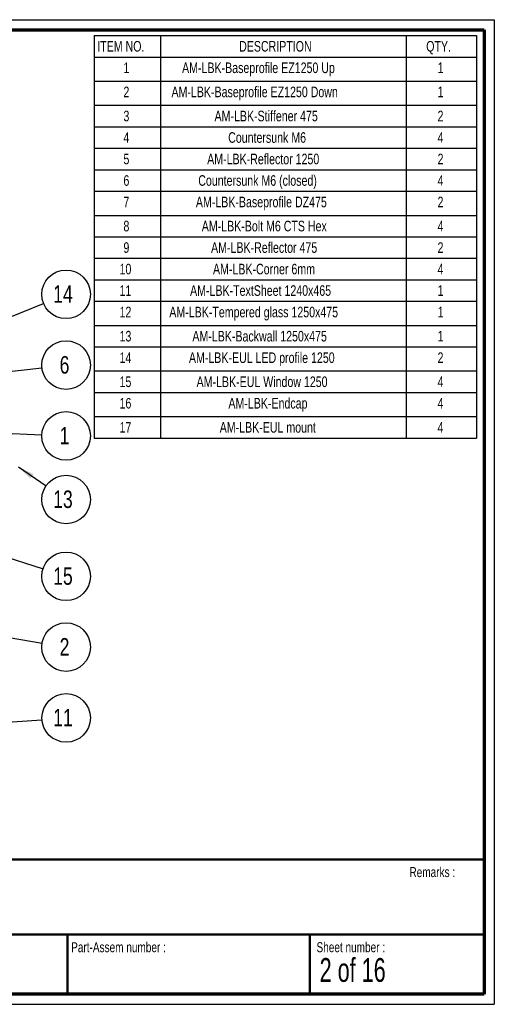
# Paper-space layout 'Exploded view EZ' of a CAD drawing. Header units: millimetres. Extents: x 7 to 291, y 7 to 204.
# Tile 4 of 4: x 196 to 291, y 7 to 204. Entities that reach past the tile are written whole.
import ezdxf

# ---------------------------------------------------------------- set-up
doc = ezdxf.new("R2010")
doc.units = ezdxf.units.MM
for name, color, linetype in [('LAYER1', 7, 'Continuous'), ('LAYER2', 7, 'Continuous'), ('LOGO', 7, 'Continuous')]:
    doc.layers.add(name, color=color, linetype=linetype)
doc.styles.add('SLDTEXTSTYLE1', font='TXT', dxfattribs={"width": 0.75})
doc.styles.add('SLDTEXTSTYLE3', font='TXT', dxfattribs={"width": 0.678571})
doc.dimstyles.new('SLDDIMSTYLE2', dxfattribs={"dimtxt": 0.18, "dimasz": 3.302, "dimexe": 0, "dimexo": 0.0625, "dimgap": 0, "dimtad": 0, "dimtih": 1, "dimtoh": 1, "dimdec": 0, "dimrnd": 1e-09, "dimzin": 0, "dimdsep": 46, "dimtxsty": 'Standard', "dimsah": 1, "dimcen": 0.09, "dimadec": 0, "dimazin": 0, "dimtfac": 3.302, "dimtdec": 0, "dimtofl": 0, "dimtmove": 0, "dimatfit": 3, "dimfxl": 1, "dimfrac": 2, "dimtolj": 1, "dimtzin": 0, "dimarcsym": 0})

# ---------------------------------------------------------------- blocks, each defined once
blk = doc.blocks.new('SW_TABLEANNOTATION_0')
at = {"layer": 'LOGO', "color": 0}
for p, q in [((0, 0), (0, -4.3)), ((0, 0), (13.27, 0)), ((13.27, 0), (13.27, -4.3)), ((13.27, 0), (62.43, 0)), ((62.43, 0), (62.43, -4.3)), ((62.43, 0), (76.5, 0)), ((76.5, 0), (76.5, -4.3)), ((0, -4.3), (13.27, -4.3)), ((0, -4.3), (0, -9.12)), ((13.27, -4.3), (62.43, -4.3)), ((13.27, -4.3), (13.27, -9.12)), ((62.43, -4.3), (76.5, -4.3)), ((62.43, -4.3), (62.43, -9.12)), ((76.5, -4.3), (76.5, -9.12)), ((0, -9.12), (0, -13.94)), ((0, -9.12), (13.27, -9.12)), ((13.27, -9.12), (13.27, -13.94)), ((13.27, -9.12), (62.43, -9.12)), ((62.43, -9.12), (62.43, -13.94)), ((62.43, -9.12), (76.5, -9.12)), ((76.5, -9.12), (76.5, -13.94)), ((0, -13.94), (0, -18.25)), ((0, -13.94), (13.27, -13.94)), ((13.27, -13.94), (13.27, -18.25)), ((13.27, -13.94), (62.43, -13.94)), ((62.43, -13.94), (62.43, -18.25)), ((62.43, -13.94), (76.5, -13.94)), ((76.5, -13.94), (76.5, -18.25)), ((0, -18.25), (0, -22.55)), ((0, -18.25), (13.27, -18.25)), ((13.27, -18.25), (13.27, -22.55)), ((13.27, -18.25), (62.43, -18.25)), ((62.43, -18.25), (62.43, -22.55)), ((62.43, -18.25), (76.5, -18.25)), ((76.5, -18.25), (76.5, -22.55)), ((0, -22.55), (0, -26.85)), ((0, -22.55), (13.27, -22.55)), ((13.27, -22.55), (13.27, -26.85)), ((13.27, -22.55), (62.43, -22.55)), ((62.43, -22.55), (62.43, -26.85)), ((62.43, -22.55), (76.5, -22.55)), ((76.5, -22.55), (76.5, -26.85)), ((0, -26.85), (0, -31.15)), ((0, -26.85), (13.27, -26.85)), ((13.27, -26.85), (13.27, -31.15)), ((13.27, -26.85), (62.43, -26.85)), ((62.43, -26.85), (62.43, -31.15)), ((62.43, -26.85), (76.5, -26.85)), ((76.5, -26.85), (76.5, -31.15)), ((0, -31.15), (0, -35.97)), ((0, -31.15), (13.27, -31.15)), ((13.27, -31.15), (13.27, -35.97)), ((13.27, -31.15), (62.43, -31.15)), ((62.43, -31.15), (62.43, -35.97)), ((62.43, -31.15), (76.5, -31.15)), ((76.5, -31.15), (76.5, -35.97)), ((0, -35.97), (0, -40.27)), ((0, -35.97), (13.27, -35.97)), ((13.27, -35.97), (13.27, -40.27)), ((13.27, -35.97), (62.43, -35.97)), ((62.43, -35.97), (62.43, -40.27)), ((62.43, -35.97), (76.5, -35.97)), ((76.5, -35.97), (76.5, -40.27)), ((0, -40.27), (0, -44.57)), ((0, -40.27), (13.27, -40.27)), ((13.27, -40.27), (13.27, -44.57)), ((13.27, -40.27), (62.43, -40.27)), ((62.43, -40.27), (62.43, -44.57)), ((62.43, -40.27), (76.5, -40.27)), ((76.5, -40.27), (76.5, -44.57)), ((0, -44.57), (0, -48.87)), ((0, -44.57), (13.27, -44.57)), ((13.27, -44.57), (13.27, -48.87)), ((13.27, -44.57), (62.43, -44.57)), ((62.43, -44.57), (62.43, -48.87)), ((62.43, -44.57), (76.5, -44.57)), ((76.5, -44.57), (76.5, -48.87)), ((0, -48.87), (0, -53.17)), ((0, -48.87), (13.27, -48.87)), ((13.27, -48.87), (13.27, -53.17)), ((13.27, -48.87), (62.43, -48.87)), ((62.43, -48.87), (62.43, -53.17)), ((62.43, -48.87), (76.5, -48.87)), ((76.5, -48.87), (76.5, -53.17)), ((0, -53.17), (0, -57.99)), ((0, -53.17), (13.27, -53.17)), ((13.27, -53.17), (13.27, -57.99)), ((13.27, -53.17), (62.43, -53.17)), ((62.43, -53.17), (62.43, -57.99)), ((62.43, -53.17), (76.5, -53.17)), ((76.5, -53.17), (76.5, -57.99)), ((0, -57.99), (0, -62.29)), ((0, -57.99), (13.27, -57.99)), ((13.27, -57.99), (13.27, -62.29)), ((13.27, -57.99), (62.43, -57.99)), ((62.43, -57.99), (62.43, -62.29)), ((62.43, -57.99), (76.5, -57.99)), ((76.5, -57.99), (76.5, -62.29)), ((0, -62.29), (0, -67.11)), ((0, -62.29), (13.27, -62.29)), ((13.27, -62.29), (13.27, -67.11)), ((13.27, -62.29), (62.43, -62.29)), ((62.43, -62.29), (62.43, -67.11)), ((62.43, -62.29), (76.5, -62.29)), ((76.5, -62.29), (76.5, -67.11)), ((0, -67.11), (0, -71.42)), ((0, -67.11), (13.27, -67.11)), ((13.27, -67.11), (13.27, -71.42)), ((13.27, -67.11), (62.43, -67.11)), ((62.43, -67.11), (62.43, -71.42)), ((62.43, -67.11), (76.5, -67.11)), ((76.5, -67.11), (76.5, -71.42)), ((0, -71.42), (0, -76.24)), ((0, -71.42), (13.27, -71.42)), ((13.27, -71.42), (13.27, -76.24)), ((13.27, -71.42), (62.43, -71.42)), ((62.43, -71.42), (62.43, -76.24)), ((62.43, -71.42), (76.5, -71.42)), ((76.5, -71.42), (76.5, -76.24)), ((0, -76.24), (0, -80.54)), ((0, -76.24), (13.27, -76.24)), ((13.27, -76.24), (13.27, -80.54)), ((13.27, -76.24), (62.43, -76.24)), ((62.43, -76.24), (62.43, -80.54)), ((62.43, -76.24), (76.5, -76.24)), ((76.5, -76.24), (76.5, -80.54)), ((0, -80.54), (13.27, -80.54)), ((13.27, -80.54), (62.43, -80.54)), ((62.43, -80.54), (76.5, -80.54))]:
    blk.add_line(p, q, dxfattribs=at)
at = {"layer": 'LOGO', "color": 0, "attachment_point": 1, "style": 'SLDTEXTSTYLE1'}
for s, insert, char_height in [('ITEM NO.', (0.61, -1.09), 2.117), ('DESCRIPTION', (28.99, -1.09), 2.1167), ('QTY.', (66.41, -1.09), 2.117), ('1', (5.85, -5.39), 2.12), ('AM-LBK-Baseprofile EZ1250 Up', (17.58, -5.39), 2.1167), ('1', (68.68, -5.39), 2.12), ('2', (5.85, -10.22), 2.12), ('AM-LBK-Baseprofile EZ1250 Down', (15.46, -10.22), 2.1167), ('1', (68.68, -10.22), 2.12), ('3', (5.85, -15.04), 2.12), ('AM-LBK-Stiffener 475', (24.07, -15.04), 2.1167), ('2', (68.68, -15.04), 2.12), ('4', (5.85, -19.34), 2.12), ('Countersunk M6', (26.8, -19.34), 2.1167), ('4', (68.68, -19.34), 2.12), ('5', (5.85, -23.64), 2.12), ('AM-LBK-Reflector 1250', (22.6, -23.64), 2.1167), ('2', (68.68, -23.64), 2.12), ('6', (5.85, -27.94), 2.12), ('Countersunk M6 (closed)', (20.82, -27.94), 2.1167), ('4', (68.68, -27.94), 2.12), ('7', (5.85, -32.24), 2.12), ('AM-LBK-Baseprofile DZ475', (20.34, -32.24), 2.1167), ('2', (68.68, -32.24), 2.12), ('8', (5.85, -37.06), 2.12), ('AM-LBK-Bolt M6 CTS Hex', (21.52, -37.06), 2.1167), ('4', (68.68, -37.06), 2.12), ('9', (5.85, -41.36), 2.12), ('AM-LBK-Reflector 475', (23.38, -41.36), 2.1167), ('2', (68.68, -41.36), 2.12), ('10', (5.07, -45.66), 2.117), ('AM-LBK-Corner 6mm', (23.76, -45.66), 2.1167), ('4', (68.68, -45.66), 2.12), ('11', (5.07, -49.96), 2.117), ('AM-LBK-TextSheet 1240x465', (19.18, -49.96), 2.1167), ('1', (68.68, -49.96), 2.12), ('12', (5.07, -54.26), 2.117), ('AM-LBK-Tempered glass 1250x475', (15.03, -54.26), 2.1167), ('1', (68.68, -54.26), 2.12), ('13', (5.07, -59.09), 2.117), ('AM-LBK-Backwall 1250x475', (19.64, -59.09), 2.1167), ('1', (68.68, -59.09), 2.12), ('14', (5.07, -63.39), 2.117), ('AM-LBK-EUL LED profile 1250', (18.95, -63.39), 2.1167), ('2', (68.68, -63.39), 2.12), ('15', (5.07, -68.21), 2.117), ('AM-LBK-EUL Window 1250', (20.48, -68.21), 2.1167), ('4', (68.68, -68.21), 2.12), ('16', (5.07, -72.51), 2.117), ('AM-LBK-Endcap', (26.85, -72.51), 2.1167), ('4', (68.68, -72.51), 2.12), ('17', (5.07, -77.33), 2.117), ('AM-LBK-EUL mount', (25.11, -77.33), 2.1167), ('4', (68.68, -77.33), 2.12)]:
    blk.add_mtext(s, dxfattribs=dict(at, insert=insert, char_height=char_height))
blk = doc.blocks.new('SW_NOTE_0_10')
at = {"layer": 'LOGO', "color": 0}
blk.add_circle((4.5, 1.83), 4.86, dxfattribs=at)
at = {"layer": 'LOGO', "color": 0, "insert": (1.92, 3.64), "char_height": 3.5, "attachment_point": 1, "style": 'SLDTEXTSTYLE1'}
blk.add_mtext('14', dxfattribs=at)
blk = doc.blocks.new('SW_NOTE_0_11')
at = {"layer": 'LOGO', "color": 0}
blk.add_circle((4.83, 0.54), 4.86, dxfattribs=at)
at = {"layer": 'LOGO', "color": 0, "insert": (3.54, 2.35), "char_height": 3.5, "attachment_point": 1, "style": 'SLDTEXTSTYLE1'}
blk.add_mtext('6', dxfattribs=at)
blk = doc.blocks.new('SW_NOTE_0_12')
at = {"layer": 'LOGO', "color": 0}
blk.add_circle((4.85, -0.21), 4.86, dxfattribs=at)
at = {"layer": 'LOGO', "color": 0, "insert": (3.56, 1.6), "char_height": 3.5, "attachment_point": 1, "style": 'SLDTEXTSTYLE1'}
blk.add_mtext('1', dxfattribs=at)
blk = doc.blocks.new('SW_NOTE_0_13')
at = {"layer": 'LOGO', "color": 0}
blk.add_circle((4.01, -2.74), 4.86, dxfattribs=at)
at = {"layer": 'LOGO', "color": 0, "insert": (1.43, -0.93), "char_height": 3.5, "attachment_point": 1, "style": 'SLDTEXTSTYLE1'}
blk.add_mtext('13', dxfattribs=at)
blk = doc.blocks.new('SW_NOTE_0_14')
at = {"layer": 'LOGO', "color": 0}
blk.add_circle((4.62, -1.5), 4.86, dxfattribs=at)
at = {"layer": 'LOGO', "color": 0, "insert": (2.04, 0.31), "char_height": 3.5, "attachment_point": 1, "style": 'SLDTEXTSTYLE1'}
blk.add_mtext('15', dxfattribs=at)
blk = doc.blocks.new('SW_NOTE_0_15')
at = {"layer": 'LOGO', "color": 0}
blk.add_circle((4.79, -0.8), 4.86, dxfattribs=at)
at = {"layer": 'LOGO', "color": 0, "insert": (3.5, 1.01), "char_height": 3.5, "attachment_point": 1, "style": 'SLDTEXTSTYLE1'}
blk.add_mtext('2', dxfattribs=at)
blk = doc.blocks.new('SW_NOTE_0_16')
at = {"layer": 'LOGO', "color": 0}
blk.add_circle((4.85, 0.35), 4.86, dxfattribs=at)
at = {"layer": 'LOGO', "color": 0, "insert": (2.26, 2.16), "char_height": 3.5, "attachment_point": 1, "style": 'SLDTEXTSTYLE1'}
blk.add_mtext('11', dxfattribs=at)

psp = doc.layouts.new('Exploded view EZ')

# ---------------------------------------------------------------- linework, layer by layer
at = {"layer": 'LAYER1', "lineweight": 50}
for p, q in [((8.57, 35.78), (288.57, 35.78)), ((8.57, 20.78), (288.57, 20.78)), ((205.22, 8.78), (205.22, 20.78)), ((253.65, 8.78), (253.65, 20.78))]:
    psp.add_line(p, q, dxfattribs=at)
at = {"layer": 'LAYER2', "lineweight": 70}
for p, q in [((8.57, 201.78), (288.57, 201.78)), ((288.57, 201.78), (288.57, 8.78)), ((288.57, 8.78), (8.57, 8.78))]:
    psp.add_line(p, q, dxfattribs=at)
at = {"layer": 'LOGO'}
for p, q in [((6.57, 203.78), (290.57, 203.78)), ((290.57, 203.78), (290.57, 6.78)), ((6.57, 6.78), (290.57, 6.78))]:
    psp.add_line(p, q, dxfattribs=at)

# ---------------------------------------------------------------- block references
for name, p in [('SW_TABLEANNOTATION_0', (210.54, 200.61)), ('SW_NOTE_0_10', (200.42, 147.01)), ('SW_NOTE_0_11', (200.09, 134.13)), ('SW_NOTE_0_12', (200.07, 120.71)), ('SW_NOTE_0_13', (200.91, 110.52)), ('SW_NOTE_0_14', (200.3, 93.91)), ('SW_NOTE_0_15', (200.13, 79.05)), ('SW_NOTE_0_16', (200.08, 63.73))]:
    psp.add_blockref(name, p, dxfattribs=at)

# ---------------------------------------------------------------- texts
at = {"layer": 'LOGO', "attachment_point": 1}
for s, insert, char_height, style in [('Remarks :', (273.6, 34.24), 2, 'SLDTEXTSTYLE1'), ('Part-Assem number :', (205.93, 19.21), 2, 'SLDTEXTSTYLE1'), ('Sheet number :', (255.01, 19.21), 2, 'SLDTEXTSTYLE1'), ('2 of 16', (255.63, 16.04), 4.763, 'SLDTEXTSTYLE3')]:
    psp.add_mtext(s, dxfattribs=dict(at, insert=insert, char_height=char_height, style=style))

# ---------------------------------------------------------------- leaders
at = {"layer": 'LOGO'}
for points in [[(129.18, 118.04), (200.42, 147.01)], [(159.91, 129.62), (200.09, 134.13)], [(176.69, 121.73), (200.07, 120.71)], [(129.2, 117), (200.3, 93.91)], [(195.37, 114.3), (200.91, 110.52)], [(176.7, 82.96), (200.13, 79.05)], [(133.7, 58.9), (200.08, 63.73)]]:
    psp.add_leader(points, dimstyle='SLDDIMSTYLE2', dxfattribs=at)

doc.saveas('drawing.dxf')
